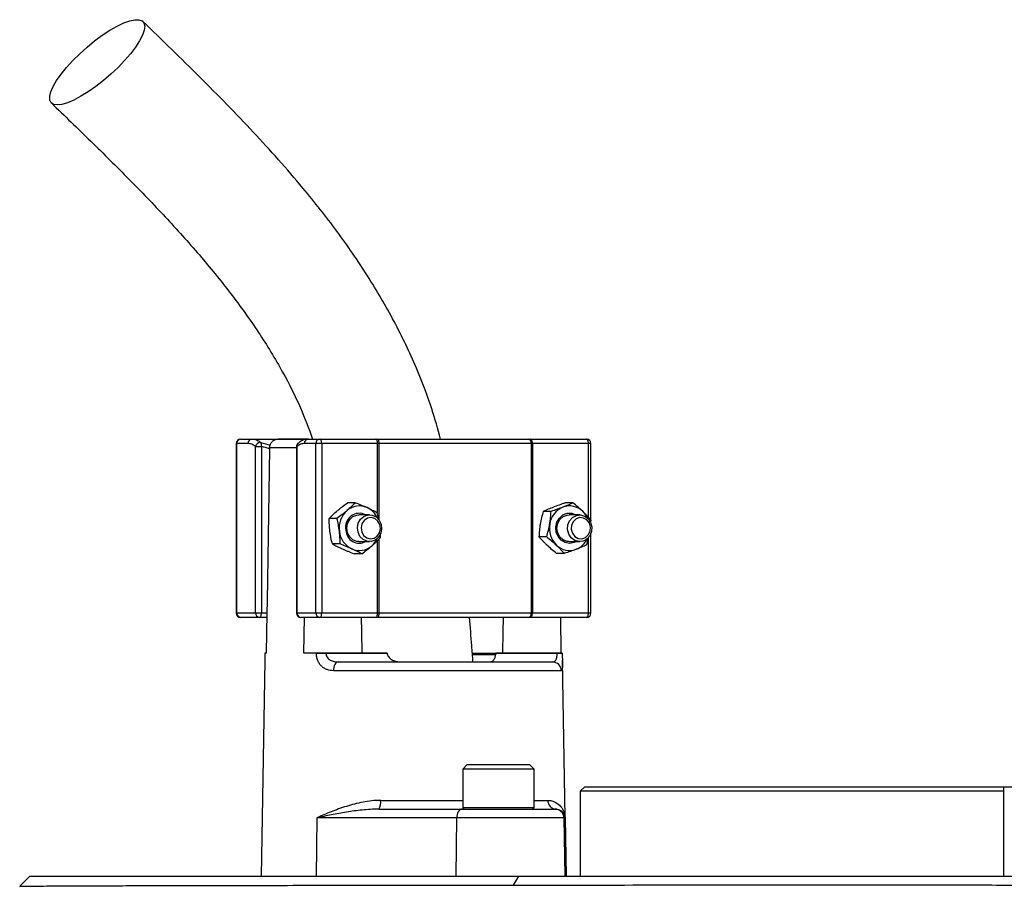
# Model space of a CAD drawing. Header units: millimetres. Extents: x 1298 to 2528, y 500 to 3537.
# Tile 6 of 7: x 1663 to 1884, y 3094 to 3289. Entities that reach past the tile are written whole.
import ezdxf

# ---------------------------------------------------------------- set-up
doc = ezdxf.new("R2010")
doc.units = ezdxf.units.MM

msp = doc.modelspace()

# ---------------------------------------------------------------- linework, layer by layer
at = {"color": 7, "linetype": 'Continuous', "lineweight": 25}
for p, q in [((1711.32, 3193.76), (1711.32, 3155.76)), ((1711.41, 3193.76), (1711.41, 3155.76)), ((1713.97, 3193.76), (1711.41, 3193.76)), ((1712.32, 3194.76), (1714.88, 3194.76)), ((1714.88, 3194.76), (1727.51, 3194.76)), ((1715.64, 3155.76), (1715.64, 3193.06)), ((1715.64, 3193.06), (1716.97, 3193.06)), ((1716.97, 3193.06), (1716.97, 3155.76)), ((1727.3, 3194.76), (1720.73, 3194.76)), ((1724.84, 3193.06), (1724.84, 3155.76)), ((1724.94, 3193.06), (1724.94, 3155.76)), ((1729.16, 3193.76), (1726.61, 3193.76)), ((1727.51, 3194.76), (1730.07, 3194.76)), ((1730.49, 3193.76), (1729.16, 3193.76)), ((1729.16, 3155.76), (1729.16, 3193.76)), ((1730.07, 3194.76), (1742.62, 3194.76)), ((1730.49, 3193.76), (1730.49, 3155.76)), ((1743.04, 3193.76), (1730.49, 3193.76)), ((1742.62, 3194.76), (1743.21, 3194.76)), ((1743.33, 3193.76), (1743.04, 3193.76)), ((1743.21, 3194.76), (1776.83, 3194.76)), ((1777.51, 3193.76), (1743.33, 3193.76)), ((1776.83, 3194.76), (1777.34, 3194.76)), ((1777.34, 3194.76), (1789.89, 3194.76)), ((1777.51, 3155.76), (1777.51, 3193.76)), ((1777.76, 3193.76), (1777.51, 3193.76)), ((1777.76, 3193.76), (1777.76, 3155.76)), ((1790.31, 3193.76), (1777.76, 3193.76)), ((1790.89, 3176.69), (1790.89, 3193.76)), ((1718.82, 3192.8), (1718.81, 3192.59)), ((1738.05, 3180.48), (1736.31, 3180.48)), ((1786.86, 3180.44), (1785.13, 3180.44)), ((1741.23, 3177.76), (1738.85, 3177.76)), ((1742.89, 3178.3), (1743.21, 3176.78)), ((1781.92, 3178.53), (1780.19, 3178.53)), ((1788.35, 3177.76), (1785.98, 3177.76)), ((1733.92, 3176.95), (1732.18, 3176.95)), ((1790.83, 3176.67), (1790.77, 3176.11)), ((1790.89, 3155.76), (1790.89, 3173.67)), ((1734.63, 3171.23), (1732.89, 3171.23)), ((1738.85, 3171.76), (1741.23, 3171.76)), ((1780.95, 3172.86), (1779.21, 3172.86)), ((1785.98, 3171.76), (1788.35, 3171.76)), ((1790.25, 3172.64), (1789.85, 3171)), ((1739.47, 3169.04), (1737.74, 3169.04)), ((1784.91, 3169.09), (1783.18, 3169.09)), ((1711.41, 3155.76), (1715.64, 3155.76)), ((1715.64, 3155.76), (1716.97, 3155.76)), ((1716.97, 3155.76), (1718.2, 3155.76)), ((1718.2, 3155.76), (1718.05, 3146.76)), ((1724.94, 3155.76), (1729.16, 3155.76)), ((1729.16, 3155.76), (1730.49, 3155.76)), ((1730.49, 3155.76), (1743.04, 3155.76)), ((1743.04, 3155.76), (1743.33, 3155.76)), ((1743.33, 3155.76), (1777.51, 3155.76)), ((1777.51, 3155.76), (1777.76, 3155.76)), ((1777.76, 3155.76), (1790.31, 3155.76)), ((1716.55, 3154.76), (1712.32, 3154.76)), ((1718.19, 3154.76), (1716.55, 3154.76)), ((1730.07, 3154.76), (1725.84, 3154.76)), ((1726.51, 3146.76), (1726.64, 3154.76)), ((1742.62, 3154.76), (1730.07, 3154.76)), ((1743.21, 3154.76), (1742.62, 3154.76)), ((1776.83, 3154.76), (1743.21, 3154.76)), ((1777.34, 3154.76), (1776.83, 3154.76)), ((1789.89, 3154.76), (1777.34, 3154.76)), ((1784.02, 3154.76), (1784.15, 3146.76)), ((1717.77, 3146.76), (1717.77, 3146.73)), ((1718.05, 3146.76), (1717.77, 3146.76)), ((1729.31, 3146.76), (1726.51, 3146.76)), ((1729.31, 3146.73), (1729.31, 3146.76)), ((1731.46, 3146.76), (1731.46, 3146.73)), ((1745.17, 3146.76), (1731.46, 3146.76)), ((1731.46, 3146.73), (1745.17, 3146.73)), ((1745.17, 3146.76), (1745.17, 3146.73)), ((1769.57, 3146.73), (1769.57, 3146.76)), ((1783.28, 3146.76), (1769.57, 3146.76)), ((1769.57, 3146.73), (1783.28, 3146.73)), ((1783.28, 3146.73), (1783.28, 3146.76)), ((1784.44, 3146.73), (1784.44, 3146.76)), ((1717.74, 3145.12), (1716.89, 3096.76)), ((1734.19, 3144.76), (1782.25, 3144.76)), ((1754.89, 3144.89), (1754.89, 3144.76)), ((1757.51, 3144.76), (1757.51, 3144.89)), ((1762.13, 3144.76), (1762.13, 3144.89)), ((1762.24, 3144.89), (1762.24, 3144.76)), ((1769.58, 3146.39), (1764.41, 3146.39)), ((1764.85, 3144.76), (1764.85, 3144.89)), ((1765.53, 3144.89), (1765.53, 3144.76)), ((1767.04, 3144.89), (1767.04, 3144.76)), ((1767.71, 3144.76), (1767.71, 3144.89)), ((1769.76, 3144.76), (1769.76, 3144.89)), ((1785.31, 3096.76), (1784.47, 3145.12)), ((1784.23, 3142.8), (1733.11, 3142.8)), ((1763.12, 3121.76), (1762.12, 3120.76)), ((1762.12, 3120.76), (1762.12, 3112.16)), ((1778.12, 3120.76), (1762.12, 3120.76)), ((1763.12, 3121.76), (1777.12, 3121.76)), ((1778.12, 3120.76), (1777.12, 3121.76)), ((1778.12, 3112.16), (1778.12, 3120.76)), ((1789.48, 3116.76), (1788.48, 3115.76)), ((1788.48, 3115.76), (1788.48, 3096.76)), ((1883.48, 3115.76), (1788.48, 3115.76)), ((1789.48, 3116.76), (1883.58, 3116.76)), ((1883.48, 3096.76), (1883.48, 3116.76)), ((1883.48, 3116.76), (1903.48, 3116.76)), ((1743.28, 3111.76), (1762.02, 3111.76)), ((1762.02, 3111.76), (1782.82, 3111.76)), ((1782.82, 3111.76), (1782.98, 3111.76)), ((1729.43, 3109.8), (1729.28, 3096.76)), ((1760.74, 3109.8), (1729.43, 3109.8)), ((1760.74, 3109.8), (1760.6, 3096.76)), ((1784.82, 3109.8), (1760.74, 3109.8)), ((1784.82, 3109.8), (1785.05, 3096.76)), ((1785.08, 3109.8), (1784.82, 3109.8)), ((1785.08, 3109.8), (1785.31, 3096.76)), ((1665.06, 3096.76), (1662.77, 3094.48)), ((1665.06, 3096.76), (1774.7, 3096.76)), ((1773.5, 3094.72), (1774.7, 3096.76)), ((1774.7, 3096.76), (1898.77, 3096.76))]:
    msp.add_line(p, q, dxfattribs=at)
at = {"color": 1, "linetype": 'Continuous', "lineweight": 25}
for p, q in [((1711.41, 3193.76), (1711.32, 3193.76)), ((1716.86, 3193.99), (1718.93, 3193.38)), ((1724.84, 3193.06), (1724.94, 3193.06)), ((1743.04, 3178.32), (1743.04, 3193.76)), ((1743.33, 3193.76), (1743.33, 3176.66)), ((1790.31, 3177.22), (1790.31, 3193.76)), ((1790.89, 3193.76), (1790.31, 3193.76)), ((1724.84, 3192.8), (1718.82, 3192.8)), ((1743.04, 3155.76), (1743.04, 3172.04)), ((1743.33, 3172.33), (1743.33, 3155.76)), ((1790.31, 3155.76), (1790.31, 3172.68)), ((1711.32, 3155.76), (1711.41, 3155.76)), ((1724.84, 3155.76), (1724.94, 3155.76)), ((1790.31, 3155.76), (1790.89, 3155.76)), ((1764.39, 3146.73), (1769.52, 3146.73)), ((1743.72, 3113.73), (1762.12, 3113.73)), ((1778.12, 3113.73), (1781.2, 3113.73)), ((1762.12, 3112.16), (1778.12, 3112.16))]:
    msp.add_line(p, q, dxfattribs=at)
at = {"color": 7, "linetype": 'Continuous', "lineweight": 25, "flags": 128}
for points in [[(1671.18, 3269.71), (1670.37, 3269.83), (1669.8, 3270.2), (1669.51, 3270.8), (1669.49, 3271.63), (1669.74, 3272.65), (1670.27, 3273.84), (1671.05, 3275.18), (1672.06, 3276.62), (1673.28, 3278.12), (1674.69, 3279.66), (1676.23, 3281.19), (1677.87, 3282.67), (1679.57, 3284.06), (1681.29, 3285.33), (1682.98, 3286.44), (1684.59, 3287.37), (1686.09, 3288.08), (1687.43, 3288.57), (1688.58, 3288.82), (1689.52, 3288.82), (1690.21, 3288.57), (1690.64, 3288.08), (1690.8, 3287.37), (1690.68, 3286.44), (1690.29, 3285.33), (1689.64, 3284.06), (1688.74, 3282.67), (1687.61, 3281.19), (1686.3, 3279.66), (1684.82, 3278.12), (1683.22, 3276.62), (1681.55, 3275.18), (1679.83, 3273.84), (1678.12, 3272.65), (1676.47, 3271.63), (1674.91, 3270.8), (1673.48, 3270.2), (1672.23, 3269.83), (1671.18, 3269.71)], [(1730.49, 3193.76), (1730.48, 3193.96), (1730.46, 3194.15), (1730.42, 3194.32), (1730.37, 3194.47), (1730.3, 3194.6), (1730.23, 3194.69), (1730.15, 3194.75), (1730.07, 3194.76)], [(1743.04, 3193.76), (1743.03, 3193.96), (1743.01, 3194.15), (1742.97, 3194.32), (1742.91, 3194.47), (1742.85, 3194.6), (1742.78, 3194.69), (1742.7, 3194.75), (1742.62, 3194.76)], [(1777.76, 3193.76), (1777.75, 3193.96), (1777.73, 3194.15), (1777.69, 3194.32), (1777.64, 3194.47), (1777.57, 3194.6), (1777.5, 3194.69), (1777.42, 3194.75), (1777.34, 3194.76)], [(1790.31, 3193.76), (1790.3, 3193.96), (1790.28, 3194.15), (1790.24, 3194.32), (1790.18, 3194.47), (1790.12, 3194.6), (1790.05, 3194.69), (1789.97, 3194.75), (1789.89, 3194.76)], [(1718.81, 3192.59), (1718.25, 3158.38), (1718.2, 3155.76)], [(1738.85, 3171.76), (1738.38, 3171.81), (1737.49, 3172.17), (1736.77, 3172.84), (1736.3, 3173.74), (1736.13, 3174.76), (1736.3, 3175.79), (1736.77, 3176.69), (1737.49, 3177.36), (1738.38, 3177.72), (1738.85, 3177.76)], [(1738.51, 3174.88), (1738.71, 3175.9), (1739.21, 3176.78), (1739.96, 3177.42), (1740.86, 3177.74), (1741.8, 3177.7), (1742.68, 3177.3), (1743.38, 3176.6), (1743.82, 3175.68), (1743.94, 3174.65), (1743.74, 3173.63), (1743.24, 3172.75), (1742.49, 3172.11), (1741.59, 3171.79), (1740.65, 3171.83), (1739.77, 3172.23), (1739.08, 3172.93), (1738.64, 3173.85), (1738.51, 3174.88)], [(1787.52, 3171.76), (1787.09, 3171.56), (1786.09, 3171.37), (1785.09, 3171.55), (1784.2, 3172.07), (1783.51, 3172.89), (1783.1, 3173.91), (1783.01, 3175.03), (1783.25, 3176.11), (1783.8, 3177.05), (1784.6, 3177.74), (1785.55, 3178.11), (1786.57, 3178.12), (1787.52, 3177.76)], [(1785.98, 3171.76), (1785.51, 3171.81), (1784.62, 3172.17), (1783.9, 3172.84), (1783.43, 3173.74), (1783.26, 3174.76), (1783.43, 3175.79), (1783.9, 3176.69), (1784.62, 3177.36), (1785.51, 3177.72), (1785.98, 3177.76)], [(1785.65, 3174.46), (1785.72, 3175.5), (1786.1, 3176.45), (1786.76, 3177.2), (1787.61, 3177.65), (1788.55, 3177.76), (1789.47, 3177.5), (1790.25, 3176.92), (1790.8, 3176.07), (1791.06, 3175.07), (1790.99, 3174.03), (1790.6, 3173.08), (1789.95, 3172.33), (1789.1, 3171.88), (1788.16, 3171.77), (1787.24, 3172.03), (1786.46, 3172.61), (1785.91, 3173.46), (1785.65, 3174.46)], [(1739.32, 3174.86), (1739.46, 3173.94), (1739.9, 3173.14), (1740.58, 3172.6), (1741.4, 3172.38), (1742.23, 3172.53), (1742.95, 3173.01), (1743.45, 3173.76), (1743.65, 3174.67), (1743.51, 3175.59), (1743.07, 3176.38), (1742.39, 3176.93), (1741.57, 3177.15), (1740.74, 3177), (1740.02, 3176.52), (1739.52, 3175.76), (1739.32, 3174.86)], [(1786.46, 3174.52), (1786.71, 3173.63), (1787.25, 3172.91), (1787.99, 3172.48), (1788.83, 3172.39), (1789.64, 3172.66), (1790.29, 3173.26), (1790.69, 3174.08), (1790.76, 3175.01), (1790.52, 3175.9), (1789.98, 3176.62), (1789.23, 3177.05), (1788.39, 3177.14), (1787.59, 3176.86), (1786.94, 3176.27), (1786.54, 3175.45), (1786.46, 3174.52)], [(1716.55, 3154.76), (1716.63, 3154.78), (1716.71, 3154.84), (1716.78, 3154.93), (1716.84, 3155.06), (1716.9, 3155.21), (1716.94, 3155.38), (1716.96, 3155.57), (1716.97, 3155.76)], [(1730.07, 3154.76), (1730.15, 3154.78), (1730.23, 3154.84), (1730.3, 3154.93), (1730.37, 3155.06), (1730.42, 3155.21), (1730.46, 3155.38), (1730.48, 3155.57), (1730.49, 3155.76)], [(1742.62, 3154.76), (1742.7, 3154.78), (1742.78, 3154.84), (1742.85, 3154.93), (1742.91, 3155.06), (1742.97, 3155.21), (1743.01, 3155.38), (1743.03, 3155.57), (1743.04, 3155.76)], [(1777.34, 3154.76), (1777.42, 3154.78), (1777.5, 3154.84), (1777.57, 3154.93), (1777.64, 3155.06), (1777.69, 3155.21), (1777.73, 3155.38), (1777.75, 3155.57), (1777.76, 3155.76)], [(1789.89, 3154.76), (1789.97, 3154.78), (1790.05, 3154.84), (1790.12, 3154.93), (1790.18, 3155.06), (1790.24, 3155.21), (1790.28, 3155.38), (1790.3, 3155.57), (1790.31, 3155.76)], [(1739.59, 3146.76), (1739.51, 3151.53), (1739.45, 3154.76)], [(1771.21, 3154.76), (1771.15, 3151.53), (1771.06, 3146.76)], [(1734.19, 3144.76), (1733.98, 3144.73), (1733.78, 3144.62), (1733.6, 3144.43), (1733.44, 3144.19), (1733.3, 3143.89), (1733.2, 3143.55), (1733.14, 3143.18), (1733.11, 3142.8)], [(1762.02, 3111.76), (1761.77, 3111.73), (1761.53, 3111.62), (1761.32, 3111.43), (1761.12, 3111.19), (1760.96, 3110.89), (1760.85, 3110.55), (1760.77, 3110.18), (1760.74, 3109.8)]]:
    msp.add_lwpolyline(points, dxfattribs=at)
at = {"color": 7, "linetype": 'Continuous', "lineweight": 25}
for centre, radius, start, end in [((1712.32, 3193.76), 1, 90, 180), ((1712.37, 3193.81), 0.957, 92.9521, 182.6753), ((1714.93, 3193.81), 0.957, 92.9521, 182.6753), ((1716.72, 3192.91), 1.09, 82.4634, 171.7428), ((1715.86, 3193.4), 1.16, 343.119, 30.4631), ((1725.84, 3193.06), 1, 130.9851, 180), ((1727.56, 3193.81), 0.957, 92.9521, 182.6753), ((1730.12, 3193.81), 0.957, 92.9521, 182.6753), ((1741.25, 3194.01), 2.1, 353.2811, 21.0059), ((1776.63, 3193.9), 0.888, 351.2804, 77.1075), ((1789.89, 3193.76), 1, 0, 90), ((1739.66, 3174.79), 5.25, 131.6721, 187.7396), ((1738.95, 3174.99), 3.12, 62.4403, 192.7787), ((1738.94, 3175.56), 4.2, 65.8532, 131.344), ((1738.65, 3175.09), 4.75, 24.5341, 64.9945), ((1786.45, 3174.97), 4.88, 112.5541, 171.5111), ((1786.08, 3175.54), 4.22, 45.5497, 110.8316), ((1785.61, 3174.97), 4.96, 24.9446, 46.2667), ((1786.84, 3174.75), 5.3, 169.7112, 225.4509), ((1739.38, 3174.59), 4.95, 185.8974, 244.324), ((1738.96, 3174.47), 3.06, 183.0945, 297.9649), ((1738.49, 3174.55), 4.94, 310.8682, 335.066), ((1786.07, 3173.99), 4.22, 225.5497, 290.8316), ((1785.82, 3174.41), 4.7, 291.9113, 335.6144), ((1738.95, 3173.96), 4.2, 245.8532, 311.344), ((1712.32, 3155.76), 1, 180, 270), ((1712.37, 3155.72), 0.957, 177.3247, 267.0479), ((1716.59, 3155.72), 0.957, 177.3247, 267.0479), ((1725.84, 3155.76), 1, 180, 270), ((1725.89, 3155.72), 0.957, 177.3247, 267.0479), ((1730.12, 3155.72), 0.957, 177.3247, 267.0479), ((1741.25, 3155.52), 2.1, 338.9941, 6.7189), ((1776.63, 3155.63), 0.888, 282.8925, 8.7196), ((1789.89, 3155.76), 1, 270, 0), ((1730.39, 3061.32), 85.42, 89.2782, 90.7218), ((1783.86, 3126.72), 20.02, 88.348, 91.652), ((1782.24, 3142.77), 1.99, 0.7545, 89.7637), ((1741.15, 3113.27), 2.61, 324.8587, 10.1607), ((1783.1, 3113.65), 1.89, 177.7132, 266.4652), ((1762.52, 3112.16), 0.4, 180, 270), ((1777.72, 3112.16), 0.4, 270, 0), ((1782.82, 3109.76), 2, 0.9994, 89.9994)]:
    msp.add_arc(centre, radius, start, end, dxfattribs=at)
at = {"color": 1, "linetype": 'Continuous', "lineweight": 25}
msp.add_arc((1725.74, 3193.22), 0.817, 133.5963, 190.8042, dxfattribs=at)
at = {"color": 7, "linetype": 'Continuous', "lineweight": 25}
for points, knots in [([(1757.16, 3194.76), (1756.53, 3197.03), (1755.03, 3202.46), (1751.61, 3211.31), (1746.82, 3221.31), (1740.82, 3231.55), (1733.95, 3241.53), (1725.43, 3252.31), (1715.12, 3263.81), (1703.04, 3276.15), (1694.67, 3284.28), (1690.4, 3288.42)], [0, 0, 0, 0, 0.058949, 0.14111, 0.238657, 0.339873, 0.44357, 0.549598, 0.694805, 0.844557, 1, 1, 1, 1]), ([(1669.87, 3270.14), (1672.82, 3267.28), (1678.65, 3261.64), (1687.22, 3253.17), (1695.38, 3244.71), (1703.03, 3236.21), (1710.05, 3227.61), (1716.35, 3218.87), (1721.58, 3210.28), (1725.67, 3202.28), (1727.59, 3197.11), (1728.46, 3194.76)], [0, 0, 0, 0, 0.129604, 0.256426, 0.379868, 0.499476, 0.61491, 0.726074, 0.833202, 0.924146, 1, 1, 1, 1]), ([(1715.64, 3193.06), (1715.37, 3193.3), (1715.1, 3193.47), (1714.54, 3193.7), (1714.26, 3193.76), (1713.97, 3193.76)], [0, 0, 0, 0, 0.5, 0.5, 1, 1, 1, 1]), ([(1714.88, 3194.76), (1715.21, 3194.76), (1715.55, 3194.7), (1716.21, 3194.44), (1716.54, 3194.24), (1716.86, 3193.99)], [0, 0, 0, 0, 0.5, 0.5, 1, 1, 1, 1]), ([(1718.82, 3192.8), (1718.82, 3192.93), (1718.84, 3193.07), (1718.89, 3193.33), (1718.93, 3193.46), (1719.09, 3193.83), (1719.24, 3194.04), (1719.51, 3194.31), (1719.61, 3194.39), (1719.82, 3194.53), (1719.93, 3194.59), (1720.28, 3194.72), (1720.53, 3194.77), (1720.77, 3194.76)], [0, 0, 0, 0, 0.125, 0.125, 0.25, 0.25, 0.5, 0.5, 0.625, 0.625, 0.75, 0.75, 1, 1, 1, 1]), ([(1726.61, 3193.76), (1726.32, 3193.76), (1726.04, 3193.7), (1725.48, 3193.47), (1725.21, 3193.3), (1724.94, 3193.06)], [0, 0, 0, 0, 0.5, 0.5, 1, 1, 1, 1]), ([(1727.5, 3194.75), (1727.46, 3194.76), (1727.09, 3194.78), (1726.41, 3194.59), (1725.68, 3194.25), (1725.31, 3193.9), (1725.2, 3193.79)], [0, 0, 0, 0, 0.050093, 0.43798, 0.830713, 1, 1, 1, 1]), ([(1734.06, 3178.71), (1734.23, 3178.87), (1734.41, 3179.02), (1734.78, 3179.31), (1734.97, 3179.46), (1735.53, 3179.9), (1735.92, 3180.2), (1736.31, 3180.48)], [0, 0, 0, 0, 0.25, 0.25, 0.5, 0.5, 1, 1, 1, 1]), ([(1785.13, 3180.44), (1784.67, 3180.28), (1784.21, 3180.12), (1783.32, 3179.81), (1782.89, 3179.65), (1782.47, 3179.48)], [0, 0, 0, 0, 0.5, 0.5, 1, 1, 1, 1]), ([(1786.86, 3180.44), (1786.52, 3180.28), (1786.15, 3180.12), (1785.4, 3179.81), (1785, 3179.65), (1784.58, 3179.48)], [0, 0, 0, 0, 0.5, 0.5, 1, 1, 1, 1]), ([(1789.03, 3178.55), (1788.87, 3178.71), (1788.69, 3178.87), (1788.34, 3179.19), (1788.16, 3179.35), (1787.62, 3179.82), (1787.24, 3180.13), (1786.86, 3180.44)], [0, 0, 0, 0, 0.25, 0.25, 0.5, 0.5, 1, 1, 1, 1]), ([(1736.17, 3178.71), (1736, 3178.56), (1735.82, 3178.41), (1735.45, 3178.12), (1735.26, 3177.97), (1734.7, 3177.53), (1734.31, 3177.23), (1733.92, 3176.95)], [0, 0, 0, 0, 0.25, 0.25, 0.5, 0.5, 1, 1, 1, 1]), ([(1740.66, 3179.39), (1740.87, 3179.3), (1741.07, 3179.21), (1741.46, 3179.02), (1741.65, 3178.93), (1742.21, 3178.66), (1742.56, 3178.48), (1742.89, 3178.3)], [0, 0, 0, 0, 0.25, 0.25, 0.5, 0.5, 1, 1, 1, 1]), ([(1782.47, 3179.48), (1782.05, 3179.32), (1781.65, 3179.16), (1780.89, 3178.84), (1780.53, 3178.69), (1780.19, 3178.53)], [0, 0, 0, 0, 0.5, 0.5, 1, 1, 1, 1]), ([(1781.62, 3175.7), (1781.67, 3175.94), (1781.7, 3176.18), (1781.77, 3176.66), (1781.8, 3176.89), (1781.87, 3177.6), (1781.9, 3178.07), (1781.92, 3178.53)], [0, 0, 0, 0, 0.25, 0.25, 0.5, 0.5, 1, 1, 1, 1]), ([(1784.58, 3179.48), (1784.16, 3179.32), (1783.72, 3179.16), (1782.83, 3178.84), (1782.38, 3178.69), (1781.92, 3178.53)], [0, 0, 0, 0, 0.5, 0.5, 1, 1, 1, 1]), ([(1732.35, 3174.09), (1732.29, 3174.57), (1732.24, 3175.06), (1732.19, 3176.01), (1732.18, 3176.48), (1732.18, 3176.95)], [0, 0, 0, 0, 0.5, 0.5, 1, 1, 1, 1]), ([(1734.46, 3174.09), (1734.4, 3174.57), (1734.32, 3175.06), (1734.14, 3176.01), (1734.03, 3176.48), (1733.92, 3176.95)], [0, 0, 0, 0, 0.5, 0.5, 1, 1, 1, 1]), ([(1779.51, 3175.7), (1779.47, 3175.45), (1779.43, 3175.21), (1779.37, 3174.73), (1779.34, 3174.5), (1779.27, 3173.79), (1779.24, 3173.32), (1779.21, 3172.86)], [0, 0, 0, 0, 0.25, 0.25, 0.5, 0.5, 1, 1, 1, 1]), ([(1732.89, 3171.23), (1732.78, 3171.69), (1732.67, 3172.17), (1732.48, 3173.12), (1732.41, 3173.6), (1732.35, 3174.09)], [0, 0, 0, 0, 0.5, 0.5, 1, 1, 1, 1]), ([(1734.63, 3171.23), (1734.63, 3171.69), (1734.61, 3172.17), (1734.56, 3173.12), (1734.52, 3173.6), (1734.46, 3174.09)], [0, 0, 0, 0, 0.5, 0.5, 1, 1, 1, 1]), ([(1743.59, 3173.3), (1743.59, 3173.27), (1743.61, 3173.03), (1743.61, 3172.79), (1743.61, 3172.58)], [0, 0, 0, 0, 0.106367, 1, 1, 1, 1]), ([(1737.24, 3170.13), (1737.03, 3170.23), (1736.82, 3170.32), (1736.39, 3170.5), (1736.18, 3170.6), (1735.52, 3170.87), (1735.08, 3171.05), (1734.63, 3171.23)], [0, 0, 0, 0, 0.25, 0.25, 0.5, 0.5, 1, 1, 1, 1]), ([(1741.73, 3170.81), (1741.9, 3170.96), (1742.07, 3171.11), (1742.41, 3171.41), (1742.57, 3171.56), (1743.03, 3172), (1743.33, 3172.29), (1743.61, 3172.58)], [0, 0, 0, 0, 0.25, 0.25, 0.5, 0.5, 1, 1, 1, 1]), ([(1781.01, 3170.98), (1780.84, 3171.14), (1780.67, 3171.3), (1780.36, 3171.61), (1780.2, 3171.77), (1779.76, 3172.24), (1779.48, 3172.55), (1779.21, 3172.86)], [0, 0, 0, 0, 0.25, 0.25, 0.5, 0.5, 1, 1, 1, 1]), ([(1783.12, 3170.98), (1783.29, 3170.82), (1783.45, 3170.65), (1783.77, 3170.34), (1783.92, 3170.18), (1784.37, 3169.71), (1784.65, 3169.4), (1784.91, 3169.09)], [0, 0, 0, 0, 0.25, 0.25, 0.5, 0.5, 1, 1, 1, 1]), ([(1789.85, 3171), (1789.51, 3170.84), (1789.15, 3170.68), (1788.39, 3170.37), (1787.99, 3170.21), (1787.57, 3170.04)], [0, 0, 0, 0, 0.5, 0.5, 1, 1, 1, 1]), ([(1735.12, 3170.13), (1735.33, 3170.04), (1735.54, 3169.95), (1735.97, 3169.77), (1736.18, 3169.67), (1736.84, 3169.4), (1737.28, 3169.22), (1737.74, 3169.04)], [0, 0, 0, 0, 0.25, 0.25, 0.5, 0.5, 1, 1, 1, 1]), ([(1787.57, 3170.04), (1787.15, 3169.88), (1786.71, 3169.72), (1785.82, 3169.4), (1785.37, 3169.25), (1784.91, 3169.09)], [0, 0, 0, 0, 0.5, 0.5, 1, 1, 1, 1]), ([(1764.42, 3144.76), (1764.34, 3145.97), (1764.1, 3149.3), (1763.82, 3152.64), (1763.63, 3154.76)], [0, 0, 0, 0, 0.360853, 1, 1, 1, 1]), ([(1717.77, 3146.73), (1717.76, 3146.3), (1717.75, 3145.72), (1717.74, 3145.25), (1717.74, 3145.12)], [0, 0, 0, 0, 0.7332078, 1, 1, 1, 1]), ([(1729.31, 3146.76), (1729.46, 3146.76), (1729.62, 3146.76), (1729.97, 3146.76), (1730.15, 3146.76), (1730.53, 3146.76), (1730.73, 3146.76), (1731.1, 3146.76), (1731.29, 3146.76), (1731.46, 3146.76)], [0, 0, 0, 0, 0.25, 0.25, 0.5, 0.5, 0.75, 0.75, 1, 1, 1, 1]), ([(1733.11, 3142.8), (1732.63, 3142.8), (1732.16, 3142.88), (1731.49, 3143.12), (1731.27, 3143.23), (1730.86, 3143.48), (1730.67, 3143.63), (1730.4, 3143.88), (1730.32, 3143.98), (1730.15, 3144.17), (1730.07, 3144.27), (1729.86, 3144.59), (1729.73, 3144.82), (1729.52, 3145.33), (1729.45, 3145.6), (1729.34, 3146.15), (1729.31, 3146.44), (1729.31, 3146.73)], [0, 0, 0, 0, 0.25, 0.25, 0.375, 0.375, 0.5, 0.5, 0.5625, 0.5625, 0.625, 0.625, 0.75, 0.75, 0.875, 0.875, 1, 1, 1, 1]), ([(1731.46, 3146.73), (1731.46, 3146.57), (1731.48, 3146.4), (1731.58, 3146.1), (1731.64, 3145.95), (1731.81, 3145.69), (1731.92, 3145.57), (1732.14, 3145.36), (1732.27, 3145.27), (1732.54, 3145.11), (1732.67, 3145.05), (1732.96, 3144.94), (1733.11, 3144.89), (1733.57, 3144.79), (1733.87, 3144.76), (1734.19, 3144.76)], [0, 0, 0, 0, 0.125, 0.125, 0.25, 0.25, 0.375, 0.375, 0.5, 0.5, 0.625, 0.625, 0.75, 0.75, 1, 1, 1, 1]), ([(1782.25, 3144.76), (1782.39, 3144.76), (1782.53, 3144.79), (1782.78, 3144.93), (1782.9, 3145.03), (1783.04, 3145.27), (1783.08, 3145.36), (1783.16, 3145.57), (1783.19, 3145.69), (1783.24, 3145.95), (1783.26, 3146.1), (1783.28, 3146.4), (1783.29, 3146.57), (1783.28, 3146.73)], [0, 0, 0, 0, 0.25, 0.25, 0.5, 0.5, 0.625, 0.625, 0.75, 0.75, 0.875, 0.875, 1, 1, 1, 1]), ([(1783.28, 3146.76), (1783.46, 3146.76), (1783.62, 3146.76), (1783.9, 3146.76), (1784.03, 3146.76), (1784.23, 3146.76), (1784.31, 3146.76), (1784.41, 3146.76), (1784.44, 3146.76), (1784.44, 3146.76)], [0, 0, 0, 0, 0.25, 0.25, 0.5, 0.5, 0.75, 0.75, 1, 1, 1, 1]), ([(1784.44, 3146.73), (1784.45, 3146.3), (1784.46, 3145.72), (1784.47, 3145.25), (1784.47, 3145.12)], [0, 0, 0, 0, 0.7332078, 1, 1, 1, 1]), ([(1745.27, 3146.39), (1745.31, 3146.24), (1745.38, 3146.09), (1745.55, 3145.82), (1745.66, 3145.7), (1746.01, 3145.38), (1746.28, 3145.21), (1746.86, 3144.97), (1747.17, 3144.89), (1747.8, 3144.79), (1748.12, 3144.76), (1748.44, 3144.76)], [0, 0, 0, 0, 0.125, 0.125, 0.25, 0.25, 0.5, 0.5, 0.75, 0.75, 1, 1, 1, 1]), ([(1768, 3144.76), (1768.17, 3144.76), (1768.34, 3144.79), (1768.65, 3144.89), (1768.8, 3144.97), (1769, 3145.15), (1769.07, 3145.22), (1769.19, 3145.39), (1769.24, 3145.48), (1769.34, 3145.7), (1769.39, 3145.82), (1769.46, 3146.09), (1769.49, 3146.24), (1769.51, 3146.39)], [0, 0, 0, 0, 0.25, 0.25, 0.5, 0.5, 0.625, 0.625, 0.75, 0.75, 0.875, 0.875, 1, 1, 1, 1]), ([(1743.72, 3113.73), (1743.04, 3113.73), (1742.37, 3113.69), (1741.05, 3113.55), (1740.4, 3113.45), (1739.12, 3113.21), (1738.49, 3113.06), (1737.25, 3112.74), (1736.64, 3112.57), (1734.84, 3112.01), (1733.7, 3111.59), (1732.05, 3110.94), (1731.51, 3110.72), (1730.72, 3110.37), (1730.45, 3110.26), (1730.07, 3110.09), (1729.94, 3110.03), (1729.68, 3109.91), (1729.55, 3109.86), (1729.43, 3109.8)], [0, 0, 0, 0, 0.125, 0.125, 0.25, 0.25, 0.375, 0.375, 0.5, 0.5, 0.75, 0.75, 0.875, 0.875, 0.9375, 0.9375, 0.96875, 0.96875, 1, 1, 1, 1]), ([(1781.2, 3113.73), (1781.53, 3113.73), (1781.83, 3113.69), (1782.39, 3113.55), (1782.65, 3113.45), (1783.36, 3113.08), (1783.76, 3112.76), (1784.24, 3112.2), (1784.38, 3112), (1784.63, 3111.59), (1784.73, 3111.37), (1784.89, 3110.94), (1784.96, 3110.71), (1785.03, 3110.37), (1785.04, 3110.26), (1785.07, 3110.03), (1785.08, 3109.92), (1785.08, 3109.8)], [0, 0, 0, 0, 0.125, 0.125, 0.25, 0.25, 0.5, 0.5, 0.625, 0.625, 0.75, 0.75, 0.875, 0.875, 0.9375, 0.9375, 1, 1, 1, 1]), ([(1743.28, 3111.76), (1742.03, 3111.76), (1740.8, 3111.68), (1738.39, 3111.43), (1737.21, 3111.27), (1734.9, 3110.9), (1733.77, 3110.69), (1732.12, 3110.36), (1731.57, 3110.25), (1730.49, 3110.03), (1729.95, 3109.91), (1729.43, 3109.8)], [0, 0, 0, 0, 0.25, 0.25, 0.5, 0.5, 0.75, 0.75, 0.875, 0.875, 1, 1, 1, 1]), ([(1782.98, 3111.76), (1783.16, 3111.76), (1783.32, 3111.74), (1783.62, 3111.67), (1783.76, 3111.62), (1784.15, 3111.43), (1784.36, 3111.27), (1784.71, 3110.9), (1784.84, 3110.69), (1785.02, 3110.25), (1785.07, 3110.03), (1785.08, 3109.8)], [0, 0, 0, 0, 0.125, 0.125, 0.25, 0.25, 0.5, 0.5, 0.75, 0.75, 1, 1, 1, 1]), ([(1662.82, 3094.43), (1662.79, 3094.43), (1662.68, 3094.45), (1663.37, 3094.47), (1664.87, 3094.49), (1667.26, 3094.51), (1670.41, 3094.53), (1674.39, 3094.55), (1679.23, 3094.57), (1684.92, 3094.59), (1691.33, 3094.61), (1698.44, 3094.63), (1706.17, 3094.64), (1714.67, 3094.66), (1723.93, 3094.67), (1733.93, 3094.68), (1745.42, 3094.7), (1758.48, 3094.71), (1768.49, 3094.72), (1773.5, 3094.72)], [0, 0, 0, 0, 0.016237, 0.077065, 0.137842, 0.196443, 0.255088, 0.313689, 0.373997, 0.434354, 0.494662, 0.553169, 0.611722, 0.670229, 0.730437, 0.790694, 0.850902, 0.925265, 1, 1, 1, 1]), ([(1773.5, 3094.72), (1782.69, 3094.73), (1792.22, 3094.74), (1811.97, 3094.75), (1822.18, 3094.76), (1835.37, 3094.76), (1838.03, 3094.76), (1842.05, 3094.76), (1843.4, 3094.76), (1846.1, 3094.76), (1847.46, 3094.76), (1854.25, 3094.76), (1859.72, 3094.76), (1870.72, 3094.75), (1876.26, 3094.75), (1884.61, 3094.74), (1887.41, 3094.74), (1891.61, 3094.74), (1893.01, 3094.74), (1895.82, 3094.73), (1897.23, 3094.73), (1898.64, 3094.73)], [0, 0, 0, 0, 0.25, 0.25, 0.5, 0.5, 0.5625, 0.5625, 0.59375, 0.59375, 0.625, 0.625, 0.75, 0.75, 0.875, 0.875, 0.9375, 0.9375, 0.96875, 0.96875, 1, 1, 1, 1])]:
    msp.add_open_spline(points, degree=3, knots=knots, dxfattribs=at)
for points in [[(1718.81, 3192.59), (1718.2, 3192.77), (1717.59, 3192.92), (1716.97, 3193.06)], [(1738.05, 3180.48), (1737.49, 3179.91), (1736.88, 3179.32), (1736.17, 3178.71)], [(1738.05, 3180.48), (1738.96, 3180.13), (1739.84, 3179.77), (1740.66, 3179.39)], [(1732.18, 3176.95), (1732.74, 3177.52), (1733.35, 3178.11), (1734.06, 3178.71)], [(1780.19, 3178.53), (1779.91, 3177.6), (1779.68, 3176.66), (1779.51, 3175.7)], [(1790.83, 3176.67), (1790.29, 3177.29), (1789.71, 3177.91), (1789.03, 3178.55)], [(1780.95, 3172.86), (1781.22, 3173.79), (1781.46, 3174.73), (1781.62, 3175.7)], [(1732.89, 3171.23), (1733.57, 3170.87), (1734.3, 3170.51), (1735.12, 3170.13)], [(1780.95, 3172.86), (1781.71, 3172.24), (1782.44, 3171.62), (1783.12, 3170.98)], [(1783.18, 3169.09), (1782.41, 3169.71), (1781.68, 3170.33), (1781.01, 3170.98)], [(1739.47, 3169.04), (1738.79, 3169.4), (1738.06, 3169.76), (1737.24, 3170.13)], [(1739.47, 3169.04), (1740.26, 3169.62), (1741.02, 3170.21), (1741.73, 3170.81)], [(1745.17, 3146.73), (1745.18, 3146.61), (1745.21, 3146.5), (1745.27, 3146.39)], [(1769.57, 3146.73), (1769.57, 3146.61), (1769.54, 3146.5), (1769.51, 3146.39)]]:
    msp.add_open_spline(points, degree=3, dxfattribs=at)
at = {"color": 1, "linetype": 'Continuous', "lineweight": 25}
msp.add_open_spline([(1784.47, 3145.12), (1784.47, 3144.88), (1784.48, 3144.25), (1784.47, 3143.5), (1784.41, 3142.91), (1784.29, 3142.84), (1784.23, 3142.8)], degree=3, knots=[0, 0, 0, 0, 0.156853, 0.412559, 0.693103, 1, 1, 1, 1], dxfattribs=at)

doc.saveas('drawing.dxf')
